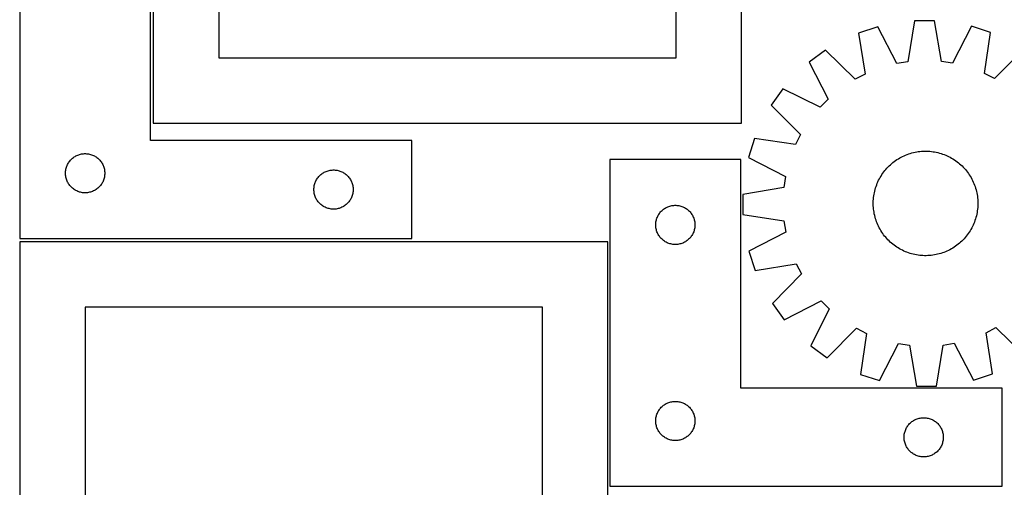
# Model space of a CAD drawing. Header units: millimetres. Extents: x 7 to 1493, y 7 to 2993.
# Tile 8 of 12: x 7 to 760, y 1933 to 2291. Entities that reach past the tile are written whole.
import ezdxf

# ---------------------------------------------------------------- set-up
doc = ezdxf.new("R2010")
doc.units = ezdxf.units.MM
doc.layers.add('CUT', color=7, linetype='CONTINUOUS', true_color=0x000000)

msp = doc.modelspace()

# ---------------------------------------------------------------- linework, layer by layer
at = {"layer": 'CUT'}
for p, q in [((109.015978, 2561.65846), (109.015978, 2211.65846)), ((559.015978, 2211.65846), (559.015978, 2561.65846)), ((159.015978, 2511.65846), (159.015978, 2261.65846)), ((509.015978, 2261.65846), (509.015978, 2511.65846)), ((6.857148, 2373.44583), (6.857148, 2123.44583)), ((106.857148, 2198.44583), (106.857148, 2373.44583)), ((691.274514, 2290.091563), (686.303505, 2258.718584)), ((706.660336, 2290.175486), (691.274514, 2290.091563)), ((711.973291, 2258.858601), (706.660336, 2290.175486)), ((663.111798, 2285.473422), (648.504946, 2280.639126)), ((677.842168, 2257.331088), (663.111798, 2285.473422)), ((734.871755, 2285.864841), (720.44926, 2257.563491)), ((749.530474, 2281.190176), (734.871755, 2285.864841)), ((648.504946, 2280.639126), (653.472019, 2249.265524)), ((744.905945, 2249.764255), (749.530474, 2281.190176)), ((623.147695, 2267.544255), (610.749632, 2258.432801)), ((645.853568, 2245.33124), (623.147695, 2267.544255)), ((775.029066, 2268.372701), (752.56686, 2245.913314)), ((159.015978, 2261.65846), (509.015978, 2261.65846)), ((610.749632, 2258.432801), (625.168576, 2230.129642)), ((686.303505, 2258.718584), (677.842168, 2257.331088)), ((720.44926, 2257.563491), (711.973291, 2258.858601)), ((653.472019, 2249.265524), (645.853568, 2245.33124)), ((752.56686, 2245.913314), (744.905945, 2249.764255)), ((590.679991, 2238.143017), (581.704327, 2225.646298)), ((619.13876, 2224.033685), (590.679991, 2238.143017)), ((625.168576, 2230.129642), (619.13876, 2224.033685)), ((581.704327, 2225.646298), (604.163715, 2203.184092)), ((109.015978, 2211.65846), (559.015978, 2211.65846)), ((568.886852, 2200.147706), (564.212187, 2185.488987)), ((600.312773, 2195.523177), (568.886852, 2200.147706)), ((604.163715, 2203.184092), (600.312773, 2195.523177)), ((306.857148, 2198.44583), (106.857148, 2198.44583)), ((306.857148, 2123.44583), (306.857148, 2198.44583)), ((46.114865, 2183.914993), (46.668048, 2184.454111)), ((46.668048, 2184.454111), (47.24825, 2184.964037)), ((47.24825, 2184.964037), (47.853934, 2185.443419)), ((47.853934, 2185.443419), (48.483492, 2185.890986)), ((48.483492, 2185.890986), (49.135256, 2186.30555)), ((49.135256, 2186.30555), (49.807497, 2186.686012)), ((49.807497, 2186.686012), (50.498432, 2187.031364)), ((50.498432, 2187.031364), (51.20623, 2187.34069)), ((51.20623, 2187.34069), (51.929012, 2187.613169)), ((51.929012, 2187.613169), (52.664863, 2187.848079)), ((52.664863, 2187.848079), (53.411832, 2188.044796)), ((53.411832, 2188.044796), (54.167937, 2188.2028)), ((54.167937, 2188.2028), (54.931173, 2188.321671)), ((54.931173, 2188.321671), (55.699516, 2188.401093)), ((55.699516, 2188.401093), (56.470929, 2188.440857)), ((56.470929, 2188.440857), (57.243367, 2188.440857)), ((57.243367, 2188.440857), (58.01478, 2188.401093)), ((58.01478, 2188.401093), (58.783123, 2188.321671)), ((58.783123, 2188.321671), (59.546359, 2188.2028)), ((59.546359, 2188.2028), (60.302464, 2188.044796)), ((60.302464, 2188.044796), (61.049432, 2187.848079)), ((61.049432, 2187.848079), (61.785284, 2187.613169)), ((61.785284, 2187.613169), (62.508066, 2187.34069)), ((62.508066, 2187.34069), (63.215864, 2187.031364)), ((63.215864, 2187.031364), (63.906799, 2186.686012)), ((63.906799, 2186.686012), (64.57904, 2186.30555)), ((64.57904, 2186.30555), (65.230804, 2185.890986)), ((65.230804, 2185.890986), (65.860362, 2185.443419)), ((65.860362, 2185.443419), (66.466046, 2184.964037)), ((66.466046, 2184.964037), (67.046248, 2184.454111)), ((67.046248, 2184.454111), (67.599431, 2183.914993)), ((564.212187, 2185.488987), (592.513537, 2171.066492)), ((677.849269, 2183.832023), (678.911851, 2184.502788)), ((678.911851, 2184.502788), (679.994979, 2185.139844)), ((679.994979, 2185.139844), (681.097582, 2185.742565)), ((681.097582, 2185.742565), (682.218574, 2186.310355)), ((682.218574, 2186.310355), (683.356847, 2186.842653)), ((683.356847, 2186.842653), (684.511278, 2187.338935)), ((684.511278, 2187.338935), (685.680728, 2187.79871)), ((685.680728, 2187.79871), (686.864043, 2188.221525)), ((686.864043, 2188.221525), (688.060055, 2188.606963)), ((688.060055, 2188.606963), (689.267584, 2188.954642)), ((689.267584, 2188.954642), (690.485438, 2189.264221)), ((690.485438, 2189.264221), (691.712414, 2189.535393)), ((691.712414, 2189.535393), (692.947304, 2189.767891)), ((692.947304, 2189.767891), (694.188887, 2189.961486)), ((694.188887, 2189.961486), (695.435938, 2190.115986)), ((695.435938, 2190.115986), (696.687226, 2190.231239)), ((696.687226, 2190.231239), (697.941518, 2190.307131)), ((697.941518, 2190.307131), (699.197574, 2190.343588)), ((699.197574, 2190.343588), (700.454156, 2190.340573)), ((700.454156, 2190.340573), (701.710023, 2190.298089)), ((701.710023, 2190.298089), (702.963936, 2190.216178)), ((702.963936, 2190.216178), (704.214657, 2190.094922)), ((704.214657, 2190.094922), (705.460953, 2189.934439)), ((705.460953, 2189.934439), (706.701592, 2189.734888)), ((706.701592, 2189.734888), (707.935351, 2189.496467)), ((707.935351, 2189.496467), (709.161013, 2189.219409)), ((709.161013, 2189.219409), (710.377367, 2188.90399)), ((710.377367, 2188.90399), (711.583213, 2188.550519)), ((711.583213, 2188.550519), (712.777362, 2188.159346)), ((712.777362, 2188.159346), (713.958634, 2187.730858)), ((713.958634, 2187.730858), (715.125864, 2187.265476)), ((715.125864, 2187.265476), (716.277901, 2186.76366)), ((716.277901, 2186.76366), (717.413606, 2186.225905)), ((717.413606, 2186.225905), (718.53186, 2185.652742)), ((718.53186, 2185.652742), (719.631558, 2185.044737)), ((719.631558, 2185.044737), (720.711616, 2184.40249)), ((720.711616, 2184.40249), (721.770968, 2183.726634)), ((42.174313, 2176.514111), (42.351732, 2177.265897)), ((42.351732, 2177.265897), (42.567617, 2178.007553)), ((42.567617, 2178.007553), (42.821396, 2178.737112)), ((42.821396, 2178.737112), (43.112394, 2179.452639)), ((43.112394, 2179.452639), (43.439842, 2180.152237)), ((43.439842, 2180.152237), (43.802869, 2180.834051)), ((43.802869, 2180.834051), (44.200515, 2181.496273)), ((44.200515, 2181.496273), (44.631723, 2182.137147)), ((44.631723, 2182.137147), (45.095351, 2182.754973)), ((45.095351, 2182.754973), (45.590169, 2183.348112)), ((45.590169, 2183.348112), (46.114865, 2183.914993)), ((67.599431, 2183.914993), (68.124127, 2183.348112)), ((68.124127, 2183.348112), (68.618945, 2182.754973)), ((68.618945, 2182.754973), (69.082573, 2182.137147)), ((69.082573, 2182.137147), (69.513781, 2181.496273)), ((69.513781, 2181.496273), (69.911427, 2180.834051)), ((69.911427, 2180.834051), (70.274454, 2180.152237)), ((70.274454, 2180.152237), (70.601901, 2179.452639)), ((70.601901, 2179.452639), (70.8929, 2178.737112)), ((70.8929, 2178.737112), (71.146679, 2178.007553)), ((71.146679, 2178.007553), (71.362564, 2177.265897)), ((71.362564, 2177.265897), (71.539983, 2176.514111)), ((558.318574, 2183.901641), (458.318574, 2183.901641)), ((458.318574, 2183.901641), (458.318574, 1933.901641)), ((558.318574, 2008.901641), (558.318574, 2183.901641)), ((669.37608, 2176.39796), (670.209335, 2177.338542)), ((670.209335, 2177.338542), (671.071722, 2178.252487)), ((671.071722, 2178.252487), (671.962391, 2179.138893)), ((671.962391, 2179.138893), (672.880464, 2179.996884)), ((672.880464, 2179.996884), (673.825034, 2180.825615)), ((673.825034, 2180.825615), (674.795169, 2181.624267)), ((674.795169, 2181.624267), (675.789911, 2182.392052)), ((675.789911, 2182.392052), (676.808279, 2183.128213)), ((676.808279, 2183.128213), (677.849269, 2183.832023)), ((721.770968, 2183.726634), (722.808567, 2183.017836)), ((722.808567, 2183.017836), (723.823391, 2182.276797)), ((723.823391, 2182.276797), (724.814437, 2181.504247)), ((724.814437, 2181.504247), (725.780728, 2180.700948)), ((725.780728, 2180.700948), (726.72131, 2179.867694)), ((726.72131, 2179.867694), (727.635255, 2179.005306)), ((727.635255, 2179.005306), (728.52166, 2178.114637)), ((728.52166, 2178.114637), (729.379652, 2177.196564)), ((729.379652, 2177.196564), (730.208383, 2176.251994)), ((41.857148, 2173.44583), (41.877037, 2174.218012)), ((41.877037, 2172.673649), (41.857148, 2173.44583)), ((41.877037, 2174.218012), (41.93665, 2174.988145)), ((41.93665, 2171.903515), (41.877037, 2172.673649)), ((41.93665, 2174.988145), (42.035829, 2175.754189)), ((42.035829, 2171.137472), (41.93665, 2171.903515)), ((42.035829, 2175.754189), (42.174313, 2176.514111)), ((42.174313, 2170.377549), (42.035829, 2171.137472)), ((42.351732, 2169.625764), (42.174313, 2170.377549)), ((42.567617, 2168.884108), (42.351732, 2169.625764)), ((71.362564, 2169.625764), (71.146679, 2168.884108)), ((71.539983, 2170.377549), (71.362564, 2169.625764)), ((71.539983, 2176.514111), (71.678466, 2175.754189)), ((71.678466, 2171.137472), (71.539983, 2170.377549)), ((71.678466, 2175.754189), (71.777646, 2174.988145)), ((71.777646, 2171.903515), (71.678466, 2171.137472)), ((71.777646, 2174.988145), (71.837259, 2174.218012)), ((71.837259, 2172.673649), (71.777646, 2171.903515)), ((71.837259, 2174.218012), (71.857148, 2173.44583)), ((71.857148, 2173.44583), (71.837259, 2172.673649)), ((234.200515, 2168.996273), (234.631723, 2169.637147)), ((234.631723, 2169.637147), (235.095351, 2170.254973)), ((235.095351, 2170.254973), (235.590169, 2170.848112)), ((235.590169, 2170.848112), (236.114865, 2171.414993)), ((236.114865, 2171.414993), (236.668048, 2171.954111)), ((236.668048, 2171.954111), (237.24825, 2172.464037)), ((237.24825, 2172.464037), (237.853934, 2172.943419)), ((237.853934, 2172.943419), (238.483492, 2173.390986)), ((238.483492, 2173.390986), (239.135256, 2173.80555)), ((239.135256, 2173.80555), (239.807497, 2174.186012)), ((239.807497, 2174.186012), (240.498432, 2174.531364)), ((240.498432, 2174.531364), (241.20623, 2174.84069)), ((241.20623, 2174.84069), (241.929012, 2175.113169)), ((241.929012, 2175.113169), (242.664863, 2175.348079)), ((242.664863, 2175.348079), (243.411832, 2175.544796)), ((243.411832, 2175.544796), (244.167937, 2175.7028)), ((244.167937, 2175.7028), (244.931173, 2175.821671)), ((244.931173, 2175.821671), (245.699516, 2175.901093)), ((245.699516, 2175.901093), (246.470929, 2175.940857)), ((246.470929, 2175.940857), (247.243367, 2175.940857)), ((247.243367, 2175.940857), (248.01478, 2175.901093)), ((248.01478, 2175.901093), (248.783123, 2175.821671)), ((248.783123, 2175.821671), (249.546359, 2175.7028)), ((249.546359, 2175.7028), (250.302464, 2175.544796)), ((250.302464, 2175.544796), (251.049432, 2175.348079)), ((251.049432, 2175.348079), (251.785284, 2175.113169)), ((251.785284, 2175.113169), (252.508066, 2174.84069)), ((252.508066, 2174.84069), (253.215864, 2174.531364)), ((253.215864, 2174.531364), (253.906799, 2174.186012)), ((253.906799, 2174.186012), (254.57904, 2173.80555)), ((254.57904, 2173.80555), (255.230804, 2173.390986)), ((255.230804, 2173.390986), (255.860362, 2172.943419)), ((255.860362, 2172.943419), (256.466046, 2172.464037)), ((256.466046, 2172.464037), (257.046248, 2171.954111)), ((257.046248, 2171.954111), (257.599431, 2171.414993)), ((257.599431, 2171.414993), (258.124127, 2170.848112)), ((258.124127, 2170.848112), (258.618945, 2170.254973)), ((258.618945, 2170.254973), (259.082573, 2169.637147)), ((259.082573, 2169.637147), (259.513781, 2168.996273)), ((592.513537, 2171.066492), (591.218427, 2162.590523)), ((664.424286, 2169.149092), (665.032291, 2170.24879)), ((665.032291, 2170.24879), (665.674539, 2171.328848)), ((665.674539, 2171.328848), (666.350395, 2172.3882)), ((666.350395, 2172.3882), (667.059192, 2173.425799)), ((667.059192, 2173.425799), (667.800232, 2174.440623)), ((667.800232, 2174.440623), (668.572782, 2175.431669)), ((668.572782, 2175.431669), (669.37608, 2176.39796)), ((730.208383, 2176.251994), (731.007035, 2175.28186)), ((731.007035, 2175.28186), (731.77482, 2174.287117)), ((731.77482, 2174.287117), (732.510981, 2173.268749)), ((732.510981, 2173.268749), (733.214791, 2172.22776)), ((733.214791, 2172.22776), (733.885555, 2171.165177)), ((733.885555, 2171.165177), (734.522612, 2170.08205)), ((734.522612, 2170.08205), (735.125333, 2168.979446)), ((42.821396, 2168.154549), (42.567617, 2168.884108)), ((43.112394, 2167.439022), (42.821396, 2168.154549)), ((43.439842, 2166.739424), (43.112394, 2167.439022)), ((43.802869, 2166.057609), (43.439842, 2166.739424)), ((44.200515, 2165.395388), (43.802869, 2166.057609)), ((44.631723, 2164.754514), (44.200515, 2165.395388)), ((45.095351, 2164.136688), (44.631723, 2164.754514)), ((45.590169, 2163.543549), (45.095351, 2164.136688)), ((46.114865, 2162.976668), (45.590169, 2163.543549)), ((46.668048, 2162.43755), (46.114865, 2162.976668)), ((47.24825, 2161.927624), (46.668048, 2162.43755)), ((47.853934, 2161.448242), (47.24825, 2161.927624)), ((66.466046, 2161.927624), (65.860362, 2161.448242)), ((67.046248, 2162.43755), (66.466046, 2161.927624)), ((67.599431, 2162.976668), (67.046248, 2162.43755)), ((68.124127, 2163.543549), (67.599431, 2162.976668)), ((68.618945, 2164.136688), (68.124127, 2163.543549)), ((69.082573, 2164.754514), (68.618945, 2164.136688)), ((69.513781, 2165.395388), (69.082573, 2164.754514)), ((69.911427, 2166.057609), (69.513781, 2165.395388)), ((70.274454, 2166.739424), (69.911427, 2166.057609)), ((70.601901, 2167.439022), (70.274454, 2166.739424)), ((70.8929, 2168.154549), (70.601901, 2167.439022)), ((71.146679, 2168.884108), (70.8929, 2168.154549)), ((231.857148, 2160.94583), (231.877037, 2161.718012)), ((231.877037, 2161.718012), (231.93665, 2162.488145)), ((231.93665, 2162.488145), (232.035829, 2163.254189)), ((232.035829, 2163.254189), (232.174313, 2164.014111)), ((232.174313, 2164.014111), (232.351732, 2164.765897)), ((232.351732, 2164.765897), (232.567617, 2165.507553)), ((232.567617, 2165.507553), (232.821396, 2166.237112)), ((232.821396, 2166.237112), (233.112394, 2166.952639)), ((233.112394, 2166.952639), (233.439842, 2167.652237)), ((233.439842, 2167.652237), (233.802869, 2168.334051)), ((233.802869, 2168.334051), (234.200515, 2168.996273)), ((259.513781, 2168.996273), (259.911427, 2168.334051)), ((259.911427, 2168.334051), (260.274454, 2167.652237)), ((260.274454, 2167.652237), (260.601901, 2166.952639)), ((260.601901, 2166.952639), (260.8929, 2166.237112)), ((260.8929, 2166.237112), (261.146679, 2165.507553)), ((261.146679, 2165.507553), (261.362564, 2164.765897)), ((261.362564, 2164.765897), (261.539983, 2164.014111)), ((261.539983, 2164.014111), (261.678466, 2163.254189)), ((261.678466, 2163.254189), (261.777646, 2162.488145)), ((261.777646, 2162.488145), (261.837259, 2161.718012)), ((261.837259, 2161.718012), (261.857148, 2160.94583)), ((591.218427, 2162.590523), (559.901542, 2157.277568)), ((661.173039, 2160.994599), (661.526509, 2162.200446)), ((661.526509, 2162.200446), (661.917682, 2163.394594)), ((661.917682, 2163.394594), (662.346171, 2164.575866)), ((662.346171, 2164.575866), (662.811553, 2165.743097)), ((662.811553, 2165.743097), (663.313369, 2166.895133)), ((663.313369, 2166.895133), (663.851123, 2168.030838)), ((663.851123, 2168.030838), (664.424286, 2169.149092)), ((735.125333, 2168.979446), (735.693123, 2167.858455)), ((735.693123, 2167.858455), (736.225421, 2166.720182)), ((736.225421, 2166.720182), (736.721703, 2165.56575)), ((736.721703, 2165.56575), (737.181478, 2164.3963)), ((737.181478, 2164.3963), (737.604293, 2163.212985)), ((737.604293, 2163.212985), (737.98973, 2162.016973)), ((737.98973, 2162.016973), (738.33741, 2160.809445)), ((48.483492, 2161.000675), (47.853934, 2161.448242)), ((49.135256, 2160.586111), (48.483492, 2161.000675)), ((49.807497, 2160.205648), (49.135256, 2160.586111)), ((50.498432, 2159.860296), (49.807497, 2160.205648)), ((51.20623, 2159.550971), (50.498432, 2159.860296)), ((51.929012, 2159.278492), (51.20623, 2159.550971)), ((52.664863, 2159.043582), (51.929012, 2159.278492)), ((53.411832, 2158.846865), (52.664863, 2159.043582)), ((54.167937, 2158.688861), (53.411832, 2158.846865)), ((54.931173, 2158.56999), (54.167937, 2158.688861)), ((55.699516, 2158.490568), (54.931173, 2158.56999)), ((56.470929, 2158.450803), (55.699516, 2158.490568)), ((57.243367, 2158.450803), (56.470929, 2158.450803)), ((58.01478, 2158.490568), (57.243367, 2158.450803)), ((58.783123, 2158.56999), (58.01478, 2158.490568)), ((59.546359, 2158.688861), (58.783123, 2158.56999)), ((60.302464, 2158.846865), (59.546359, 2158.688861)), ((61.049432, 2159.043582), (60.302464, 2158.846865)), ((61.785284, 2159.278492), (61.049432, 2159.043582)), ((62.508066, 2159.550971), (61.785284, 2159.278492)), ((63.215864, 2159.860296), (62.508066, 2159.550971)), ((63.906799, 2160.205648), (63.215864, 2159.860296)), ((64.57904, 2160.586111), (63.906799, 2160.205648)), ((65.230804, 2161.000675), (64.57904, 2160.586111)), ((65.860362, 2161.448242), (65.230804, 2161.000675)), ((231.877037, 2160.173649), (231.857148, 2160.94583)), ((231.93665, 2159.403515), (231.877037, 2160.173649)), ((232.035829, 2158.637472), (231.93665, 2159.403515)), ((232.174313, 2157.877549), (232.035829, 2158.637472)), ((232.351732, 2157.125764), (232.174313, 2157.877549)), ((232.567617, 2156.384108), (232.351732, 2157.125764)), ((232.821396, 2155.654549), (232.567617, 2156.384108)), ((233.112394, 2154.939022), (232.821396, 2155.654549)), ((233.439842, 2154.239424), (233.112394, 2154.939022)), ((233.802869, 2153.557609), (233.439842, 2154.239424)), ((260.274454, 2154.239424), (259.911427, 2153.557609)), ((260.601901, 2154.939022), (260.274454, 2154.239424)), ((260.8929, 2155.654549), (260.601901, 2154.939022)), ((261.146679, 2156.384108), (260.8929, 2155.654549)), ((261.362564, 2157.125764), (261.146679, 2156.384108)), ((261.539983, 2157.877549), (261.362564, 2157.125764)), ((261.678466, 2158.637472), (261.539983, 2157.877549)), ((261.777646, 2159.403515), (261.678466, 2158.637472)), ((261.837259, 2160.173649), (261.777646, 2159.403515)), ((261.857148, 2160.94583), (261.837259, 2160.173649)), ((559.901542, 2157.277568), (559.985465, 2141.891747)), ((659.86085, 2153.581168), (659.982107, 2154.831889)), ((659.982107, 2154.831889), (660.142589, 2156.078185)), ((660.142589, 2156.078185), (660.34214, 2157.318824)), ((660.34214, 2157.318824), (660.580562, 2158.552584)), ((660.580562, 2158.552584), (660.857619, 2159.778245)), ((660.857619, 2159.778245), (661.173039, 2160.994599)), ((738.33741, 2160.809445), (738.646989, 2159.591591)), ((738.646989, 2159.591591), (738.918161, 2158.364614)), ((738.918161, 2158.364614), (739.150659, 2157.129725)), ((739.150659, 2157.129725), (739.344254, 2155.888142)), ((739.344254, 2155.888142), (739.498754, 2154.641091)), ((739.498754, 2154.641091), (739.614007, 2153.389802)), ((234.200515, 2152.895388), (233.802869, 2153.557609)), ((234.631723, 2152.254514), (234.200515, 2152.895388)), ((235.095351, 2151.636688), (234.631723, 2152.254514)), ((235.590169, 2151.043549), (235.095351, 2151.636688)), ((236.114865, 2150.476668), (235.590169, 2151.043549)), ((236.668048, 2149.93755), (236.114865, 2150.476668)), ((237.24825, 2149.427624), (236.668048, 2149.93755)), ((237.853934, 2148.948242), (237.24825, 2149.427624)), ((238.483492, 2148.500675), (237.853934, 2148.948242)), ((239.135256, 2148.086111), (238.483492, 2148.500675)), ((239.807497, 2147.705648), (239.135256, 2148.086111)), ((240.498432, 2147.360296), (239.807497, 2147.705648)), ((241.20623, 2147.050971), (240.498432, 2147.360296)), ((241.929012, 2146.778492), (241.20623, 2147.050971)), ((242.664863, 2146.543582), (241.929012, 2146.778492)), ((251.785284, 2146.778492), (251.049432, 2146.543582)), ((252.508066, 2147.050971), (251.785284, 2146.778492)), ((253.215864, 2147.360296), (252.508066, 2147.050971)), ((253.906799, 2147.705648), (253.215864, 2147.360296)), ((254.57904, 2148.086111), (253.906799, 2147.705648)), ((255.230804, 2148.500675), (254.57904, 2148.086111)), ((255.860362, 2148.948242), (255.230804, 2148.500675)), ((256.466046, 2149.427624), (255.860362, 2148.948242)), ((257.046248, 2149.93755), (256.466046, 2149.427624)), ((257.599431, 2150.476668), (257.046248, 2149.93755)), ((258.124127, 2151.043549), (257.599431, 2150.476668)), ((258.618945, 2151.636688), (258.124127, 2151.043549)), ((259.082573, 2152.254514), (258.618945, 2151.636688)), ((259.513781, 2152.895388), (259.082573, 2152.254514)), ((259.911427, 2153.557609), (259.513781, 2152.895388)), ((499.944918, 2146.346796), (500.596682, 2146.76136)), ((500.596682, 2146.76136), (501.268923, 2147.141823)), ((501.268923, 2147.141823), (501.959858, 2147.487175)), ((501.959858, 2147.487175), (502.667655, 2147.796501)), ((502.667655, 2147.796501), (503.390438, 2148.068979)), ((503.390438, 2148.068979), (504.126289, 2148.303889)), ((504.126289, 2148.303889), (504.873258, 2148.500607)), ((504.873258, 2148.500607), (505.629362, 2148.65861)), ((505.629362, 2148.65861), (506.392598, 2148.777481)), ((506.392598, 2148.777481), (507.160942, 2148.856904)), ((507.160942, 2148.856904), (507.932355, 2148.896668)), ((507.932355, 2148.896668), (508.704792, 2148.896668)), ((508.704792, 2148.896668), (509.476206, 2148.856904)), ((509.476206, 2148.856904), (510.244549, 2148.777481)), ((510.244549, 2148.777481), (511.007785, 2148.65861)), ((511.007785, 2148.65861), (511.76389, 2148.500607)), ((511.76389, 2148.500607), (512.510858, 2148.303889)), ((512.510858, 2148.303889), (513.246709, 2148.068979)), ((513.246709, 2148.068979), (513.969492, 2147.796501)), ((513.969492, 2147.796501), (514.67729, 2147.487175)), ((514.67729, 2147.487175), (515.368225, 2147.141823)), ((515.368225, 2147.141823), (516.040466, 2146.76136)), ((516.040466, 2146.76136), (516.69223, 2146.346796)), ((659.73344, 2149.814807), (659.736456, 2151.071388)), ((659.769897, 2148.55875), (659.73344, 2149.814807)), ((659.736456, 2151.071388), (659.778939, 2152.327255)), ((659.845789, 2147.304459), (659.769897, 2148.55875)), ((659.778939, 2152.327255), (659.86085, 2153.581168)), ((659.961042, 2146.05317), (659.845789, 2147.304459)), ((739.598946, 2147.113092), (739.47769, 2145.862371)), ((739.680857, 2148.367005), (739.598946, 2147.113092)), ((739.614007, 2153.389802), (739.689899, 2152.13551)), ((739.723341, 2149.622872), (739.680857, 2148.367005)), ((739.689899, 2152.13551), (739.726356, 2150.879454)), ((739.726356, 2150.879454), (739.723341, 2149.622872)), ((243.411832, 2146.346865), (242.664863, 2146.543582)), ((244.167937, 2146.188861), (243.411832, 2146.346865)), ((244.931173, 2146.06999), (244.167937, 2146.188861)), ((245.699516, 2145.990568), (244.931173, 2146.06999)), ((246.470929, 2145.950803), (245.699516, 2145.990568)), ((247.243367, 2145.950803), (246.470929, 2145.950803)), ((248.01478, 2145.990568), (247.243367, 2145.950803)), ((248.783123, 2146.06999), (248.01478, 2145.990568)), ((249.546359, 2146.188861), (248.783123, 2146.06999)), ((250.302464, 2146.346865), (249.546359, 2146.188861)), ((251.049432, 2146.543582), (250.302464, 2146.346865)), ((494.029043, 2138.463363), (494.282821, 2139.192922)), ((494.282821, 2139.192922), (494.57382, 2139.90845)), ((494.57382, 2139.90845), (494.901267, 2140.608048)), ((494.901267, 2140.608048), (495.264295, 2141.289862)), ((495.264295, 2141.289862), (495.66194, 2141.952084)), ((495.66194, 2141.952084), (496.093149, 2142.592957)), ((496.093149, 2142.592957), (496.556777, 2143.210783)), ((496.556777, 2143.210783), (497.051595, 2143.803923)), ((497.051595, 2143.803923), (497.576291, 2144.370803)), ((497.576291, 2144.370803), (498.129474, 2144.909921)), ((498.129474, 2144.909921), (498.709676, 2145.419848)), ((498.709676, 2145.419848), (499.315359, 2145.89923)), ((499.315359, 2145.89923), (499.944918, 2146.346796)), ((516.69223, 2146.346796), (517.321788, 2145.89923)), ((517.321788, 2145.89923), (517.927471, 2145.419848)), ((517.927471, 2145.419848), (518.507674, 2144.909921)), ((518.507674, 2144.909921), (519.060857, 2144.370803)), ((519.060857, 2144.370803), (519.585553, 2143.803923)), ((519.585553, 2143.803923), (520.080371, 2143.210783)), ((520.080371, 2143.210783), (520.543999, 2142.592957)), ((520.543999, 2142.592957), (520.975207, 2141.952084)), ((520.975207, 2141.952084), (521.372852, 2141.289862)), ((521.372852, 2141.289862), (521.73588, 2140.608048)), ((521.73588, 2140.608048), (522.063327, 2139.90845)), ((522.063327, 2139.90845), (522.354326, 2139.192922)), ((522.354326, 2139.192922), (522.608104, 2138.463363)), ((559.985465, 2141.891747), (591.358444, 2136.920737)), ((660.115542, 2144.806119), (659.961042, 2146.05317)), ((660.309137, 2143.564536), (660.115542, 2144.806119)), ((660.541635, 2142.329647), (660.309137, 2143.564536)), ((660.812807, 2141.10267), (660.541635, 2142.329647)), ((661.122386, 2139.884816), (660.812807, 2141.10267)), ((661.470066, 2138.677287), (661.122386, 2139.884816)), ((738.286758, 2139.699661), (737.933287, 2138.493815)), ((738.602177, 2140.916016), (738.286758, 2139.699661)), ((738.879234, 2142.141677), (738.602177, 2140.916016)), ((739.117656, 2143.375436), (738.879234, 2142.141677)), ((739.317207, 2144.616076), (739.117656, 2143.375436)), ((739.47769, 2145.862371), (739.317207, 2144.616076)), ((493.318574, 2133.901641), (493.338462, 2134.673822)), ((493.338462, 2133.12946), (493.318574, 2133.901641)), ((493.338462, 2134.673822), (493.398076, 2135.443956)), ((493.398076, 2132.359326), (493.338462, 2133.12946)), ((493.398076, 2135.443956), (493.497255, 2136.21)), ((493.497255, 2131.593282), (493.398076, 2132.359326)), ((493.497255, 2136.21), (493.635738, 2136.969922)), ((493.635738, 2130.83336), (493.497255, 2131.593282)), ((493.635738, 2136.969922), (493.813158, 2137.721708)), ((493.813158, 2137.721708), (494.029043, 2138.463363)), ((522.608104, 2138.463363), (522.82399, 2137.721708)), ((522.82399, 2137.721708), (523.001409, 2136.969922)), ((523.001409, 2136.969922), (523.139892, 2136.21)), ((523.139892, 2131.593282), (523.001409, 2130.83336)), ((523.139892, 2136.21), (523.239072, 2135.443956)), ((523.239072, 2132.359326), (523.139892, 2131.593282)), ((523.239072, 2135.443956), (523.298685, 2134.673822)), ((523.298685, 2133.12946), (523.239072, 2132.359326)), ((523.298685, 2134.673822), (523.318574, 2133.901641)), ((523.318574, 2133.901641), (523.298685, 2133.12946)), ((591.358444, 2136.920737), (592.74594, 2128.4594)), ((661.855503, 2137.481275), (661.470066, 2138.677287)), ((662.278318, 2136.29796), (661.855503, 2137.481275)), ((662.738094, 2135.12851), (662.278318, 2136.29796)), ((663.234375, 2133.974079), (662.738094, 2135.12851)), ((663.766674, 2132.835806), (663.234375, 2133.974079)), ((664.334463, 2131.714815), (663.766674, 2132.835806)), ((664.937184, 2130.612211), (664.334463, 2131.714815)), ((735.03551, 2131.545169), (734.427505, 2130.44547)), ((735.608673, 2132.663422), (735.03551, 2131.545169)), ((736.146427, 2133.799128), (735.608673, 2132.663422)), ((736.648243, 2134.951164), (736.146427, 2133.799128)), ((737.113625, 2136.118394), (736.648243, 2134.951164)), ((737.542114, 2137.299667), (737.113625, 2136.118394)), ((737.933287, 2138.493815), (737.542114, 2137.299667)), ((493.813158, 2130.081574), (493.635738, 2130.83336)), ((494.029043, 2129.339919), (493.813158, 2130.081574)), ((494.282821, 2128.61036), (494.029043, 2129.339919)), ((494.57382, 2127.894832), (494.282821, 2128.61036)), ((494.901267, 2127.195234), (494.57382, 2127.894832)), ((495.264295, 2126.51342), (494.901267, 2127.195234)), ((495.66194, 2125.851198), (495.264295, 2126.51342)), ((496.093149, 2125.210325), (495.66194, 2125.851198)), ((496.556777, 2124.592499), (496.093149, 2125.210325)), ((497.051595, 2123.999359), (496.556777, 2124.592499)), ((497.576291, 2123.432479), (497.051595, 2123.999359)), ((519.585553, 2123.999359), (519.060857, 2123.432479)), ((520.080371, 2124.592499), (519.585553, 2123.999359)), ((520.543999, 2125.210325), (520.080371, 2124.592499)), ((520.975207, 2125.851198), (520.543999, 2125.210325)), ((521.372852, 2126.51342), (520.975207, 2125.851198)), ((521.73588, 2127.195234), (521.372852, 2126.51342)), ((522.063327, 2127.894832), (521.73588, 2127.195234)), ((522.354326, 2128.61036), (522.063327, 2127.894832)), ((522.608104, 2129.339919), (522.354326, 2128.61036)), ((522.82399, 2130.081574), (522.608104, 2129.339919)), ((523.001409, 2130.83336), (522.82399, 2130.081574)), ((592.74594, 2128.4594), (564.603606, 2113.72903)), ((665.574241, 2129.529083), (664.937184, 2130.612211)), ((666.245005, 2128.466501), (665.574241, 2129.529083)), ((666.948815, 2127.425512), (666.245005, 2128.466501)), ((667.684976, 2126.407143), (666.948815, 2127.425512)), ((668.452762, 2125.412401), (667.684976, 2126.407143)), ((669.251414, 2124.442266), (668.452762, 2125.412401)), ((670.080144, 2123.497696), (669.251414, 2124.442266)), ((730.083716, 2124.2963), (729.250462, 2123.355718)), ((730.887014, 2125.262591), (730.083716, 2124.2963)), ((731.659565, 2126.253637), (730.887014, 2125.262591)), ((732.400604, 2127.268461), (731.659565, 2126.253637)), ((733.109402, 2128.306061), (732.400604, 2127.268461)), ((733.785258, 2129.365412), (733.109402, 2128.306061)), ((734.427505, 2130.44547), (733.785258, 2129.365412)), ((456.791328, 2121.033625), (6.791328, 2121.033625)), ((6.791328, 2121.033625), (6.791328, 1771.033625)), ((6.857148, 2123.44583), (306.857148, 2123.44583)), ((456.791328, 1771.033625), (456.791328, 2121.033625)), ((498.129474, 2122.89336), (497.576291, 2123.432479)), ((498.709676, 2122.383434), (498.129474, 2122.89336)), ((499.315359, 2121.904052), (498.709676, 2122.383434)), ((499.944918, 2121.456486), (499.315359, 2121.904052)), ((500.596682, 2121.041922), (499.944918, 2121.456486)), ((501.268923, 2120.661459), (500.596682, 2121.041922)), ((501.959858, 2120.316107), (501.268923, 2120.661459)), ((502.667655, 2120.006781), (501.959858, 2120.316107)), ((503.390438, 2119.734303), (502.667655, 2120.006781)), ((504.126289, 2119.499393), (503.390438, 2119.734303)), ((504.873258, 2119.302675), (504.126289, 2119.499393)), ((505.629362, 2119.144672), (504.873258, 2119.302675)), ((506.392598, 2119.025801), (505.629362, 2119.144672)), ((507.160942, 2118.946378), (506.392598, 2119.025801)), ((507.932355, 2118.906614), (507.160942, 2118.946378)), ((508.704792, 2118.906614), (507.932355, 2118.906614)), ((509.476206, 2118.946378), (508.704792, 2118.906614)), ((510.244549, 2119.025801), (509.476206, 2118.946378)), ((511.007785, 2119.144672), (510.244549, 2119.025801)), ((511.76389, 2119.302675), (511.007785, 2119.144672)), ((512.510858, 2119.499393), (511.76389, 2119.302675)), ((513.246709, 2119.734303), (512.510858, 2119.499393)), ((513.969492, 2120.006781), (513.246709, 2119.734303)), ((514.67729, 2120.316107), (513.969492, 2120.006781)), ((515.368225, 2120.661459), (514.67729, 2120.316107)), ((516.040466, 2121.041922), (515.368225, 2120.661459)), ((516.69223, 2121.456486), (516.040466, 2121.041922)), ((517.321788, 2121.904052), (516.69223, 2121.456486)), ((517.927471, 2122.383434), (517.321788, 2121.904052)), ((518.507674, 2122.89336), (517.927471, 2122.383434)), ((519.060857, 2123.432479), (518.507674, 2122.89336)), ((670.938136, 2122.579624), (670.080144, 2123.497696)), ((671.824541, 2121.688954), (670.938136, 2122.579624)), ((672.738486, 2120.826567), (671.824541, 2121.688954)), ((673.679068, 2119.993313), (672.738486, 2120.826567)), ((674.645359, 2119.190014), (673.679068, 2119.993313)), ((675.636405, 2118.417464), (674.645359, 2119.190014)), ((676.651229, 2117.676424), (675.636405, 2118.417464)), ((677.688829, 2116.967627), (676.651229, 2117.676424)), ((678.74818, 2116.291771), (677.688829, 2116.967627)), ((721.610528, 2116.862237), (720.547945, 2116.191473)), ((722.651517, 2117.566047), (721.610528, 2116.862237)), ((723.669885, 2118.302208), (722.651517, 2117.566047)), ((724.664627, 2119.069994), (723.669885, 2118.302208)), ((725.634762, 2119.868646), (724.664627, 2119.069994)), ((726.579332, 2120.697377), (725.634762, 2119.868646)), ((727.497405, 2121.555368), (726.579332, 2120.697377)), ((728.388074, 2122.441774), (727.497405, 2121.555368)), ((729.250462, 2123.355718), (728.388074, 2122.441774)), ((564.603606, 2113.72903), (569.437902, 2099.122178)), ((679.828238, 2115.649523), (678.74818, 2116.291771)), ((680.927936, 2115.041518), (679.828238, 2115.649523)), ((682.04619, 2114.468356), (680.927936, 2115.041518)), ((683.181896, 2113.930601), (682.04619, 2114.468356)), ((684.333932, 2113.428785), (683.181896, 2113.930601)), ((685.501162, 2112.963403), (684.333932, 2113.428785)), ((686.682434, 2112.534914), (685.501162, 2112.963403)), ((687.876583, 2112.143741), (686.682434, 2112.534914)), ((689.082429, 2111.790271), (687.876583, 2112.143741)), ((690.298783, 2111.474851), (689.082429, 2111.790271)), ((691.524445, 2111.197794), (690.298783, 2111.474851)), ((692.758204, 2110.959372), (691.524445, 2111.197794)), ((693.998844, 2110.759822), (692.758204, 2110.959372)), ((695.245139, 2110.599339), (693.998844, 2110.759822)), ((696.49586, 2110.478082), (695.245139, 2110.599339)), ((697.749773, 2110.396172), (696.49586, 2110.478082)), ((699.00564, 2110.353688), (697.749773, 2110.396172)), ((700.262222, 2110.350673), (699.00564, 2110.353688)), ((701.518278, 2110.387129), (700.262222, 2110.350673)), ((702.77257, 2110.463021), (701.518278, 2110.387129)), ((704.023859, 2110.578274), (702.77257, 2110.463021)), ((705.27091, 2110.732774), (704.023859, 2110.578274)), ((706.512493, 2110.926369), (705.27091, 2110.732774)), ((707.747382, 2111.158867), (706.512493, 2110.926369)), ((708.974359, 2111.43004), (707.747382, 2111.158867)), ((710.192212, 2111.739618), (708.974359, 2111.43004)), ((711.399741, 2112.087298), (710.192212, 2111.739618)), ((712.595753, 2112.472736), (711.399741, 2112.087298)), ((713.779068, 2112.895551), (712.595753, 2112.472736)), ((714.948518, 2113.355326), (713.779068, 2112.895551)), ((716.102949, 2113.851607), (714.948518, 2113.355326)), ((717.241222, 2114.383906), (716.102949, 2113.851607)), ((718.362214, 2114.951695), (717.241222, 2114.383906)), ((719.464817, 2115.554416), (718.362214, 2114.951695)), ((720.547945, 2116.191473), (719.464817, 2115.554416)), ((569.437902, 2099.122178), (600.811505, 2104.089251)), ((600.811505, 2104.089251), (604.745788, 2096.470801)), ((604.745788, 2096.470801), (582.532773, 2073.764927)), ((582.532773, 2073.764927), (591.644227, 2061.366864)), ((591.644227, 2061.366864), (619.947386, 2075.785808)), ((619.947386, 2075.785808), (626.043343, 2069.755992)), ((406.791328, 2071.033625), (56.791328, 2071.033625)), ((56.791328, 2071.033625), (56.791328, 1821.033625)), ((406.791328, 1821.033625), (406.791328, 2071.033625)), ((626.043343, 2069.755992), (611.934011, 2041.297223)), ((624.430731, 2032.321559), (646.892936, 2054.780947)), ((646.892936, 2054.780947), (654.553851, 2050.930005)), ((654.553851, 2050.930005), (649.929322, 2019.504085)), ((745.987778, 2051.428737), (753.606228, 2055.363021)), ((750.954851, 2020.055134), (745.987778, 2051.428737)), ((753.606228, 2055.363021), (776.312102, 2033.150005)), ((611.934011, 2041.297223), (624.430731, 2032.321559)), ((664.588041, 2014.82942), (679.010536, 2043.130769)), ((679.010536, 2043.130769), (687.486506, 2041.835659)), ((687.486506, 2041.835659), (692.79946, 2010.518775)), ((708.185282, 2010.602698), (713.156291, 2041.975677)), ((713.156291, 2041.975677), (721.617628, 2043.363172)), ((721.617628, 2043.363172), (736.347998, 2015.220838)), ((649.929322, 2019.504085), (664.588041, 2014.82942)), ((736.347998, 2015.220838), (750.954851, 2020.055134)), ((758.318574, 2008.901641), (558.318574, 2008.901641)), ((692.79946, 2010.518775), (708.185282, 2010.602698)), ((758.318574, 1933.901641), (758.318574, 2008.901641)), ((499.315359, 1995.89923), (499.944918, 1996.346796)), ((499.944918, 1996.346796), (500.596682, 1996.76136)), ((500.596682, 1996.76136), (501.268923, 1997.141823)), ((501.268923, 1997.141823), (501.959858, 1997.487175)), ((501.959858, 1997.487175), (502.667655, 1997.796501)), ((502.667655, 1997.796501), (503.390438, 1998.068979)), ((503.390438, 1998.068979), (504.126289, 1998.303889)), ((504.126289, 1998.303889), (504.873258, 1998.500607)), ((504.873258, 1998.500607), (505.629362, 1998.65861)), ((505.629362, 1998.65861), (506.392598, 1998.777481)), ((506.392598, 1998.777481), (507.160942, 1998.856904)), ((507.160942, 1998.856904), (507.932355, 1998.896668)), ((507.932355, 1998.896668), (508.704792, 1998.896668)), ((508.704792, 1998.896668), (509.476206, 1998.856904)), ((509.476206, 1998.856904), (510.244549, 1998.777481)), ((510.244549, 1998.777481), (511.007785, 1998.65861)), ((511.007785, 1998.65861), (511.76389, 1998.500607)), ((511.76389, 1998.500607), (512.510858, 1998.303889)), ((512.510858, 1998.303889), (513.246709, 1998.068979)), ((513.246709, 1998.068979), (513.969492, 1997.796501)), ((513.969492, 1997.796501), (514.67729, 1997.487175)), ((514.67729, 1997.487175), (515.368225, 1997.141823)), ((515.368225, 1997.141823), (516.040466, 1996.76136)), ((516.040466, 1996.76136), (516.69223, 1996.346796)), ((516.69223, 1996.346796), (517.321788, 1995.89923)), ((493.813158, 1987.721708), (494.029043, 1988.463363)), ((494.029043, 1988.463363), (494.282821, 1989.192922)), ((494.282821, 1989.192922), (494.57382, 1989.90845)), ((494.57382, 1989.90845), (494.901267, 1990.608048)), ((494.901267, 1990.608048), (495.264295, 1991.289862)), ((495.264295, 1991.289862), (495.66194, 1991.952084)), ((495.66194, 1991.952084), (496.093149, 1992.592957)), ((496.093149, 1992.592957), (496.556777, 1993.210783)), ((496.556777, 1993.210783), (497.051595, 1993.803923)), ((497.051595, 1993.803923), (497.576291, 1994.370803)), ((497.576291, 1994.370803), (498.129474, 1994.909921)), ((498.129474, 1994.909921), (498.709676, 1995.419848)), ((498.709676, 1995.419848), (499.315359, 1995.89923)), ((517.321788, 1995.89923), (517.927471, 1995.419848)), ((517.927471, 1995.419848), (518.507674, 1994.909921)), ((518.507674, 1994.909921), (519.060857, 1994.370803)), ((519.060857, 1994.370803), (519.585553, 1993.803923)), ((519.585553, 1993.803923), (520.080371, 1993.210783)), ((520.080371, 1993.210783), (520.543999, 1992.592957)), ((520.543999, 1992.592957), (520.975207, 1991.952084)), ((520.975207, 1991.952084), (521.372852, 1991.289862)), ((521.372852, 1991.289862), (521.73588, 1990.608048)), ((521.73588, 1990.608048), (522.063327, 1989.90845)), ((522.063327, 1989.90845), (522.354326, 1989.192922)), ((522.354326, 1989.192922), (522.608104, 1988.463363)), ((522.608104, 1988.463363), (522.82399, 1987.721708)), ((493.318574, 1983.901641), (493.338462, 1984.673822)), ((493.338462, 1983.12946), (493.318574, 1983.901641)), ((493.338462, 1984.673822), (493.398076, 1985.443956)), ((493.398076, 1982.359326), (493.338462, 1983.12946)), ((493.398076, 1985.443956), (493.497255, 1986.21)), ((493.497255, 1981.593282), (493.398076, 1982.359326)), ((493.497255, 1986.21), (493.635738, 1986.969922)), ((493.635738, 1980.83336), (493.497255, 1981.593282)), ((493.635738, 1986.969922), (493.813158, 1987.721708)), ((522.82399, 1987.721708), (523.001409, 1986.969922)), ((523.001409, 1986.969922), (523.139892, 1986.21)), ((523.139892, 1981.593282), (523.001409, 1980.83336)), ((523.139892, 1986.21), (523.239072, 1985.443956)), ((523.239072, 1982.359326), (523.139892, 1981.593282)), ((523.239072, 1985.443956), (523.298685, 1984.673822)), ((523.298685, 1983.12946), (523.239072, 1982.359326)), ((523.298685, 1984.673822), (523.318574, 1983.901641)), ((523.318574, 1983.901641), (523.298685, 1983.12946)), ((686.556777, 1980.710783), (687.051595, 1981.303923)), ((687.051595, 1981.303923), (687.576291, 1981.870803)), ((687.576291, 1981.870803), (688.129474, 1982.409921)), ((688.129474, 1982.409921), (688.709676, 1982.919848)), ((688.709676, 1982.919848), (689.315359, 1983.39923)), ((689.315359, 1983.39923), (689.944918, 1983.846796)), ((689.944918, 1983.846796), (690.596682, 1984.26136)), ((690.596682, 1984.26136), (691.268923, 1984.641823)), ((691.268923, 1984.641823), (691.959858, 1984.987175)), ((691.959858, 1984.987175), (692.667655, 1985.296501)), ((692.667655, 1985.296501), (693.390438, 1985.568979)), ((693.390438, 1985.568979), (694.126289, 1985.803889)), ((694.126289, 1985.803889), (694.873258, 1986.000607)), ((694.873258, 1986.000607), (695.629362, 1986.15861)), ((695.629362, 1986.15861), (696.392598, 1986.277481)), ((696.392598, 1986.277481), (697.160942, 1986.356904)), ((697.160942, 1986.356904), (697.932355, 1986.396668)), ((697.932355, 1986.396668), (698.704792, 1986.396668)), ((698.704792, 1986.396668), (699.476206, 1986.356904)), ((699.476206, 1986.356904), (700.244549, 1986.277481)), ((700.244549, 1986.277481), (701.007785, 1986.15861)), ((701.007785, 1986.15861), (701.76389, 1986.000607)), ((701.76389, 1986.000607), (702.510858, 1985.803889)), ((702.510858, 1985.803889), (703.246709, 1985.568979)), ((703.246709, 1985.568979), (703.969492, 1985.296501)), ((703.969492, 1985.296501), (704.67729, 1984.987175)), ((704.67729, 1984.987175), (705.368225, 1984.641823)), ((705.368225, 1984.641823), (706.040466, 1984.26136)), ((706.040466, 1984.26136), (706.69223, 1983.846796)), ((706.69223, 1983.846796), (707.321788, 1983.39923)), ((707.321788, 1983.39923), (707.927471, 1982.919848)), ((707.927471, 1982.919848), (708.507674, 1982.409921)), ((708.507674, 1982.409921), (709.060857, 1981.870803)), ((709.060857, 1981.870803), (709.585553, 1981.303923)), ((709.585553, 1981.303923), (710.080371, 1980.710783)), ((493.813158, 1980.081574), (493.635738, 1980.83336)), ((494.029043, 1979.339919), (493.813158, 1980.081574)), ((494.282821, 1978.61036), (494.029043, 1979.339919)), ((494.57382, 1977.894832), (494.282821, 1978.61036)), ((494.901267, 1977.195234), (494.57382, 1977.894832)), ((495.264295, 1976.51342), (494.901267, 1977.195234)), ((495.66194, 1975.851198), (495.264295, 1976.51342)), ((496.093149, 1975.210325), (495.66194, 1975.851198)), ((496.556777, 1974.592499), (496.093149, 1975.210325)), ((497.051595, 1973.999359), (496.556777, 1974.592499)), ((497.576291, 1973.432479), (497.051595, 1973.999359)), ((498.129474, 1972.89336), (497.576291, 1973.432479)), ((519.060857, 1973.432479), (518.507674, 1972.89336)), ((519.585553, 1973.999359), (519.060857, 1973.432479)), ((520.080371, 1974.592499), (519.585553, 1973.999359)), ((520.543999, 1975.210325), (520.080371, 1974.592499)), ((520.975207, 1975.851198), (520.543999, 1975.210325)), ((521.372852, 1976.51342), (520.975207, 1975.851198)), ((521.73588, 1977.195234), (521.372852, 1976.51342)), ((522.063327, 1977.894832), (521.73588, 1977.195234)), ((522.354326, 1978.61036), (522.063327, 1977.894832)), ((522.608104, 1979.339919), (522.354326, 1978.61036)), ((522.82399, 1980.081574), (522.608104, 1979.339919)), ((523.001409, 1980.83336), (522.82399, 1980.081574)), ((683.398076, 1972.943956), (683.497255, 1973.71)), ((683.497255, 1973.71), (683.635738, 1974.469922)), ((683.635738, 1974.469922), (683.813158, 1975.221708)), ((683.813158, 1975.221708), (684.029043, 1975.963363)), ((684.029043, 1975.963363), (684.282821, 1976.692922)), ((684.282821, 1976.692922), (684.57382, 1977.40845)), ((684.57382, 1977.40845), (684.901267, 1978.108048)), ((684.901267, 1978.108048), (685.264295, 1978.789862)), ((685.264295, 1978.789862), (685.66194, 1979.452084)), ((685.66194, 1979.452084), (686.093149, 1980.092957)), ((686.093149, 1980.092957), (686.556777, 1980.710783)), ((710.080371, 1980.710783), (710.543999, 1980.092957)), ((710.543999, 1980.092957), (710.975207, 1979.452084)), ((710.975207, 1979.452084), (711.372852, 1978.789862)), ((711.372852, 1978.789862), (711.73588, 1978.108048)), ((711.73588, 1978.108048), (712.063327, 1977.40845)), ((712.063327, 1977.40845), (712.354326, 1976.692922)), ((712.354326, 1976.692922), (712.608104, 1975.963363)), ((712.608104, 1975.963363), (712.82399, 1975.221708)), ((712.82399, 1975.221708), (713.001409, 1974.469922)), ((713.001409, 1974.469922), (713.139892, 1973.71)), ((713.139892, 1973.71), (713.239072, 1972.943956)), ((498.709676, 1972.383434), (498.129474, 1972.89336)), ((499.315359, 1971.904052), (498.709676, 1972.383434)), ((499.944918, 1971.456486), (499.315359, 1971.904052)), ((500.596682, 1971.041922), (499.944918, 1971.456486)), ((501.268923, 1970.661459), (500.596682, 1971.041922)), ((501.959858, 1970.316107), (501.268923, 1970.661459)), ((502.667655, 1970.006781), (501.959858, 1970.316107)), ((503.390438, 1969.734303), (502.667655, 1970.006781)), ((504.126289, 1969.499393), (503.390438, 1969.734303)), ((504.873258, 1969.302675), (504.126289, 1969.499393)), ((505.629362, 1969.144672), (504.873258, 1969.302675)), ((506.392598, 1969.025801), (505.629362, 1969.144672)), ((507.160942, 1968.946378), (506.392598, 1969.025801)), ((507.932355, 1968.906614), (507.160942, 1968.946378)), ((508.704792, 1968.906614), (507.932355, 1968.906614)), ((509.476206, 1968.946378), (508.704792, 1968.906614)), ((510.244549, 1969.025801), (509.476206, 1968.946378)), ((511.007785, 1969.144672), (510.244549, 1969.025801)), ((511.76389, 1969.302675), (511.007785, 1969.144672)), ((512.510858, 1969.499393), (511.76389, 1969.302675)), ((513.246709, 1969.734303), (512.510858, 1969.499393)), ((513.969492, 1970.006781), (513.246709, 1969.734303)), ((514.67729, 1970.316107), (513.969492, 1970.006781)), ((515.368225, 1970.661459), (514.67729, 1970.316107)), ((516.040466, 1971.041922), (515.368225, 1970.661459)), ((516.69223, 1971.456486), (516.040466, 1971.041922)), ((517.321788, 1971.904052), (516.69223, 1971.456486)), ((517.927471, 1972.383434), (517.321788, 1971.904052)), ((518.507674, 1972.89336), (517.927471, 1972.383434)), ((683.318574, 1971.401641), (683.338462, 1972.173822)), ((683.338462, 1970.62946), (683.318574, 1971.401641)), ((683.338462, 1972.173822), (683.398076, 1972.943956)), ((683.398076, 1969.859326), (683.338462, 1970.62946)), ((683.497255, 1969.093282), (683.398076, 1969.859326)), ((683.635738, 1968.33336), (683.497255, 1969.093282)), ((683.813158, 1967.581574), (683.635738, 1968.33336)), ((684.029043, 1966.839919), (683.813158, 1967.581574)), ((684.282821, 1966.11036), (684.029043, 1966.839919)), ((684.57382, 1965.394832), (684.282821, 1966.11036)), ((712.354326, 1966.11036), (712.063327, 1965.394832)), ((712.608104, 1966.839919), (712.354326, 1966.11036)), ((712.82399, 1967.581574), (712.608104, 1966.839919)), ((713.001409, 1968.33336), (712.82399, 1967.581574)), ((713.139892, 1969.093282), (713.001409, 1968.33336)), ((713.239072, 1969.859326), (713.139892, 1969.093282)), ((713.239072, 1972.943956), (713.298685, 1972.173822)), ((713.298685, 1970.62946), (713.239072, 1969.859326)), ((713.298685, 1972.173822), (713.318574, 1971.401641)), ((713.318574, 1971.401641), (713.298685, 1970.62946)), ((684.901267, 1964.695234), (684.57382, 1965.394832)), ((685.264295, 1964.01342), (684.901267, 1964.695234)), ((685.66194, 1963.351198), (685.264295, 1964.01342)), ((686.093149, 1962.710325), (685.66194, 1963.351198)), ((686.556777, 1962.092499), (686.093149, 1962.710325)), ((687.051595, 1961.499359), (686.556777, 1962.092499)), ((687.576291, 1960.932479), (687.051595, 1961.499359)), ((688.129474, 1960.39336), (687.576291, 1960.932479)), ((688.709676, 1959.883434), (688.129474, 1960.39336)), ((689.315359, 1959.404052), (688.709676, 1959.883434)), ((689.944918, 1958.956486), (689.315359, 1959.404052)), ((690.596682, 1958.541922), (689.944918, 1958.956486)), ((691.268923, 1958.161459), (690.596682, 1958.541922)), ((706.040466, 1958.541922), (705.368225, 1958.161459)), ((706.69223, 1958.956486), (706.040466, 1958.541922)), ((707.321788, 1959.404052), (706.69223, 1958.956486)), ((707.927471, 1959.883434), (707.321788, 1959.404052)), ((708.507674, 1960.39336), (707.927471, 1959.883434)), ((709.060857, 1960.932479), (708.507674, 1960.39336)), ((709.585553, 1961.499359), (709.060857, 1960.932479)), ((710.080371, 1962.092499), (709.585553, 1961.499359)), ((710.543999, 1962.710325), (710.080371, 1962.092499)), ((710.975207, 1963.351198), (710.543999, 1962.710325)), ((711.372852, 1964.01342), (710.975207, 1963.351198)), ((711.73588, 1964.695234), (711.372852, 1964.01342)), ((712.063327, 1965.394832), (711.73588, 1964.695234)), ((691.959858, 1957.816107), (691.268923, 1958.161459)), ((692.667655, 1957.506781), (691.959858, 1957.816107)), ((693.390438, 1957.234303), (692.667655, 1957.506781)), ((694.126289, 1956.999393), (693.390438, 1957.234303)), ((694.873258, 1956.802675), (694.126289, 1956.999393)), ((695.629362, 1956.644672), (694.873258, 1956.802675)), ((696.392598, 1956.525801), (695.629362, 1956.644672)), ((697.160942, 1956.446378), (696.392598, 1956.525801)), ((697.932355, 1956.406614), (697.160942, 1956.446378)), ((698.704792, 1956.406614), (697.932355, 1956.406614)), ((699.476206, 1956.446378), (698.704792, 1956.406614)), ((700.244549, 1956.525801), (699.476206, 1956.446378)), ((701.007785, 1956.644672), (700.244549, 1956.525801)), ((701.76389, 1956.802675), (701.007785, 1956.644672)), ((702.510858, 1956.999393), (701.76389, 1956.802675)), ((703.246709, 1957.234303), (702.510858, 1956.999393)), ((703.969492, 1957.506781), (703.246709, 1957.234303)), ((704.67729, 1957.816107), (703.969492, 1957.506781)), ((705.368225, 1958.161459), (704.67729, 1957.816107)), ((458.318574, 1933.901641), (758.318574, 1933.901641))]:
    msp.add_line(p, q, dxfattribs=at)

doc.saveas('drawing.dxf')
